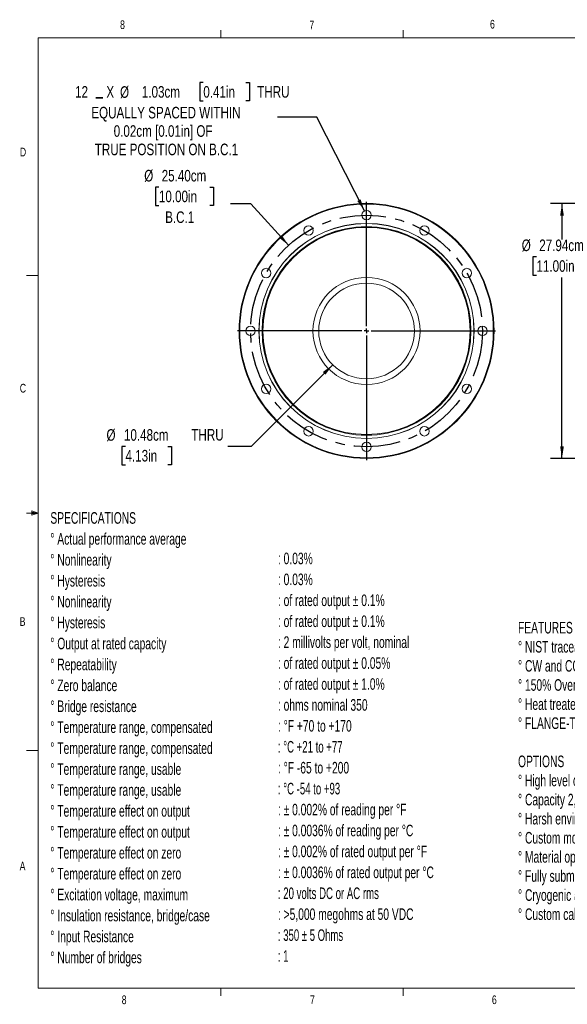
# Model space of a CAD drawing. Header units: millimetres. Extents: x 1.1 to 42.1, y 0.5 to 27.5.
# Tile 1 of 9: x 1.1 to 16.1, y 0.6 to 27.5. Entities that reach past the tile are written whole.
import ezdxf

# ---------------------------------------------------------------- set-up
doc = ezdxf.new("R2010")
doc.units = ezdxf.units.MM
doc.linetypes.add('CENTERX2', pattern=[2.032, 1.27, -0.254, 0.254, -0.254])
doc.layers.add('FORMAT', color=7, linetype='Continuous')
doc.styles.add('SLDTEXTSTYLE0', font='TXT', dxfattribs={"width": 0.663})
doc.styles.add('SLDTEXTSTYLE1', font='TXT', dxfattribs={"width": 0.619533})
doc.styles.add('SLDTEXTSTYLE2', font='TXT', dxfattribs={"width": 0.620478})
doc.styles.add('SLDTEXTSTYLE3', font='TXT', dxfattribs={"width": 0.616429})
doc.styles.add('SLDTEXTSTYLE4', font='TXT', dxfattribs={"width": 0.608667})
doc.styles.add('SLDTEXTSTYLE5', font='TXT', dxfattribs={"width": 0.75})
doc.dimstyles.new('SLDDIMSTYLE0', dxfattribs={"dimtxt": 0.3175, "dimasz": 0.3302, "dimexe": 0, "dimexo": 0.0625, "dimgap": 0.079375, "dimtad": 0, "dimtih": 1, "dimtoh": 1, "dimlfac": 4, "dimrnd": 1e-09, "dimzin": 4, "dimdsep": 46, "dimtxsty": 'SLDTEXTSTYLE5', "dimsah": 1, "dimcen": 0, "dimadec": 0, "dimazin": 1, "dimtfac": 1, "dimtofl": 0, "dimtmove": 0, "dimatfit": 3, "dimfxl": 1, "dimfrac": 2, "dimtolj": 1, "dimtzin": 12, "dimarcsym": 0})
doc.dimstyles.new('SLDDIMSTYLE1', dxfattribs={"dimtxt": 0.3175, "dimasz": 0.3302, "dimexe": 0, "dimexo": 0.0625, "dimgap": 0.079375, "dimtad": 0, "dimtih": 1, "dimtoh": 1, "dimdec": 4, "dimlfac": 4, "dimrnd": 1e-09, "dimzin": 12, "dimdsep": 46, "dimtxsty": 'SLDTEXTSTYLE5', "dimsah": 1, "dimcen": 0, "dimadec": 0, "dimazin": 3, "dimtfac": 1, "dimtofl": 0, "dimtmove": 0, "dimatfit": 3, "dimfxl": 1, "dimfrac": 2, "dimtolj": 1, "dimtzin": 12, "dimarcsym": 0})
doc.dimstyles.new('SLDDIMSTYLE2', dxfattribs={"dimtxt": 0.3175, "dimasz": 0.3302, "dimexe": 0, "dimexo": 0.0625, "dimgap": 0.079375, "dimtad": 0, "dimtih": 1, "dimtoh": 1, "dimlfac": 4, "dimrnd": 1e-09, "dimzin": 12, "dimdsep": 46, "dimtxsty": 'SLDTEXTSTYLE5', "dimsah": 1, "dimcen": 0, "dimadec": 0, "dimazin": 3, "dimtfac": 1, "dimtofl": 0, "dimtmove": 0, "dimatfit": 3, "dimfxl": 1, "dimfrac": 2, "dimtolj": 1, "dimtzin": 12, "dimarcsym": 0})
doc.dimstyles.new('SLDDIMSTYLE3', dxfattribs={"dimtxt": 0.3175, "dimasz": 0.3302, "dimexe": 0, "dimexo": 0.0625, "dimgap": 0.079375, "dimtad": 0, "dimtih": 1, "dimtoh": 1, "dimlfac": 4, "dimrnd": 1e-09, "dimzin": 12, "dimdsep": 46, "dimtxsty": 'SLDTEXTSTYLE5', "dimsah": 1, "dimcen": 0.09, "dimadec": 0, "dimazin": 3, "dimtfac": 1, "dimtofl": 0, "dimtmove": 0, "dimatfit": 3, "dimfxl": 1, "dimfrac": 2, "dimtolj": 1, "dimtzin": 12, "dimarcsym": 0})

# ---------------------------------------------------------------- blocks, each defined once
blk = doc.blocks.new('SW_NOTE_0')
at = {"layer": 'FORMAT', "color": 0, "char_height": 0.3175, "attachment_point": 1, "style": 'SLDTEXTSTYLE0'}
for s, insert in [('FEATURES', (0, 0.409)), ('%%d NIST traceable calibration', (0, -0.114)), ('%%d CW and CCW Operation', (0, -0.637)), ('%%d 150% Overload capacity', (0, -1.161)), ('%%d Heat treated stainless steel construction', (0, -1.684)), ('%%d FLANGE-TYPE XVI ACCESSORY MOUNTING PATTERN PER AND 10266', (0, -2.207)), ('OPTIONS', (0, -3.254)), ('%%d High level output (0-5 VDC, 0-10 VDC, 4-20mA)', (0, -3.777)), ('%%d Capacity 2,000 to 360,000 in-lbs.', (0, -4.301)), ('%%d Harsh environment capabilities', (0, -4.824)), ('%%d Custom mounting configurations', (0, -5.347)), ('%%d Material options available: Aluminum, Titanium, Beryllium Copper', (0, -5.871)), ('%%d Fully submersible/waterproof', (0, -6.394)), ('%%d Cryogenic and high temperature', (0, -6.917)), ('%%d Custom cable lengths and connectors available', (0, -7.441))]:
    blk.add_mtext(s, dxfattribs=dict(at, insert=insert))
blk = doc.blocks.new('SW_NOTE_1')
at = {"layer": 'FORMAT', "color": 0, "char_height": 0.3175, "attachment_point": 1}
for s, insert, style in [(': 0.03%', (0, 0.409), 'SLDTEXTSTYLE0'), (': 0.03%', (0, -0.164), 'SLDTEXTSTYLE0'), (': of rated output ± 0.1%', (0, -0.737), 'SLDTEXTSTYLE0'), (': of rated output ± 0.1%', (0, -1.311), 'SLDTEXTSTYLE0'), (': 2 millivolts per volt, nominal', (0, -1.884), 'SLDTEXTSTYLE0'), (': of rated output ± 0.05%', (0, -2.457), 'SLDTEXTSTYLE0'), (': of rated output ± 1.0%', (0, -3.031), 'SLDTEXTSTYLE0'), (': ohms nominal 350', (0, -3.604), 'SLDTEXTSTYLE0'), (': °F +70 to +170', (0, -4.177), 'SLDTEXTSTYLE0'), (': °C +21 to +77', (0, -4.751), 'SLDTEXTSTYLE1'), (': °F -65 to +200', (0, -5.324), 'SLDTEXTSTYLE0'), (': °C -54 to +93', (0, -5.897), 'SLDTEXTSTYLE1'), (': ± 0.002% of reading per °F', (0, -6.471), 'SLDTEXTSTYLE0'), (': ± 0.0036% of reading per °C', (0, -7.044), 'SLDTEXTSTYLE0'), (': ± 0.002% of rated output per °F', (0, -7.617), 'SLDTEXTSTYLE0'), (': ± 0.0036% of rated output per °C', (0, -8.191), 'SLDTEXTSTYLE0'), (': 20 volts DC or AC rms', (0, -8.764), 'SLDTEXTSTYLE2'), (': >5,000 megohms at 50 VDC', (0, -9.337), 'SLDTEXTSTYLE0'), (': 350 ± 5 Ohms', (0, -9.911), 'SLDTEXTSTYLE3'), (': 1', (0, -10.484), 'SLDTEXTSTYLE4')]:
    blk.add_mtext(s, dxfattribs=dict(at, insert=insert, style=style))
blk = doc.blocks.new('SW_NOTE_2')
at = {"layer": 'FORMAT', "color": 0, "char_height": 0.3175, "attachment_point": 1, "style": 'SLDTEXTSTYLE0'}
for s, insert in [('SPECIFICATIONS', (0, 0.409)), ('%%d Actual performance average', (0, -0.164)), ('%%d Nonlinearity', (0, -0.737)), ('%%d Hysteresis', (0, -1.311)), ('%%d Nonlinearity', (0, -1.884)), ('%%d Hysteresis', (0, -2.457)), ('%%d Output at rated capacity', (0, -3.031)), ('%%d Repeatability', (0, -3.604)), ('%%d Zero balance', (0, -4.177)), ('%%d Bridge resistance', (0, -4.751)), ('%%d Temperature range, compensated', (0, -5.324)), ('%%d Temperature range, compensated', (0, -5.897)), ('%%d Temperature range, usable', (0, -6.471)), ('%%d Temperature range, usable', (0, -7.044)), ('%%d Temperature effect on output', (0, -7.617)), ('%%d Temperature effect on output', (0, -8.191)), ('%%d Temperature effect on zero', (0, -8.764)), ('%%d Temperature effect on zero', (0, -9.337)), ('%%d Excitation voltage, maximum', (0, -9.911)), ('%%d Insulation resistance, bridge/case', (0, -10.484)), ('%%d Input Resistance', (0, -11.057)), ('%%d Number of bridges', (0, -11.631))]:
    blk.add_mtext(s, dxfattribs=dict(at, insert=insert))
blk = doc.blocks.new('_D')
at = {"layer": 'FORMAT'}
for p, q in [((4.897, 22.941), (4.8, 22.941)), ((4.8, 22.941), (4.8, 22.437)), ((6.295, 22.941), (6.392, 22.941)), ((6.392, 22.941), (6.392, 22.437)), ((4.8, 22.437), (4.897, 22.437)), ((6.392, 22.437), (6.295, 22.437)), ((7.413, 22.483), (6.858, 22.483)), ((8.446, 21.349), (7.413, 22.483))]:
    blk.add_line(p, q, dxfattribs=at)
blk.add_solid([(8.446, 21.349), (8.262, 21.627), (8.186, 21.559)], dxfattribs=at)
at = {"layer": 'FORMAT', "char_height": 0.3175, "attachment_point": 1, "style": 'SLDTEXTSTYLE5'}
for s, insert in [('%%c', (4.494, 23.414)), ('25.40cm', (4.973, 23.414)), ('10.00in', (4.897, 22.846)), ('B.C.1', (5.068, 22.277))]:
    blk.add_mtext(s, dxfattribs=dict(at, insert=insert))
blk = doc.blocks.new('_D_1')
at = {"layer": 'FORMAT'}
for p, q in [((6.113, 25.806), (6.017, 25.806)), ((6.017, 25.806), (6.017, 25.302)), ((7.277, 25.806), (7.374, 25.806)), ((7.374, 25.806), (7.374, 25.302)), ((3.263, 25.39), (3.167, 25.39)), ((3.167, 25.39), (3.263, 25.39)), ((3.263, 25.39), (3.36, 25.39)), ((3.36, 25.39), (3.263, 25.39)), ((6.017, 25.302), (6.113, 25.302)), ((7.374, 25.302), (7.277, 25.302)), ((9.227, 24.862), (8.148, 24.862)), ((10.526, 22.291), (9.227, 24.862))]:
    blk.add_line(p, q, dxfattribs=at)
blk.add_solid([(10.526, 22.291), (10.422, 22.609), (10.332, 22.563)], dxfattribs=at)
at = {"layer": 'FORMAT', "attachment_point": 1, "style": 'SLDTEXTSTYLE5'}
for s, insert, char_height in [('12', (2.601, 25.711), 0.3175), ('X', (3.457, 25.711), 0.318), ('%%c', (3.832, 25.706), 0.3175), ('1.03cm', (4.43, 25.711), 0.3175), ('0.41in', (6.113, 25.711), 0.3175), ('THRU', (7.59, 25.711), 0.3175), ('EQUALLY SPACED WITHIN', (3.045, 25.142), 0.3175), ('0.02cm [0.01in] OF', (3.658, 24.638), 0.3175), ('TRUE POSITION ON B.C.1', (3.14, 24.134), 0.3175)]:
    blk.add_mtext(s, dxfattribs=dict(at, insert=insert, char_height=char_height))
blk = doc.blocks.new('_D_2')
at = {"layer": 'FORMAT'}
for p, q in [((9.658, 18.075), (7.422, 15.839)), ((3.981, 15.837), (3.885, 15.837)), ((3.885, 15.837), (3.885, 15.333)), ((5.145, 15.837), (5.242, 15.837)), ((5.242, 15.837), (5.242, 15.333)), ((7.422, 15.839), (6.787, 15.839)), ((3.885, 15.333), (3.981, 15.333)), ((5.242, 15.333), (5.145, 15.333))]:
    blk.add_line(p, q, dxfattribs=at)
blk.add_solid([(9.658, 18.075), (9.389, 17.878), (9.46, 17.806)], dxfattribs=at)
at = {"layer": 'FORMAT', "char_height": 0.3175, "attachment_point": 1, "style": 'SLDTEXTSTYLE5'}
for s, insert in [('%%c', (3.461, 16.311)), ('10.48cm', (3.939, 16.311)), ('THRU', (5.785, 16.316)), ('4.13in', (3.981, 15.742))]:
    blk.add_mtext(s, dxfattribs=dict(at, insert=insert))
blk = doc.blocks.new('SW_CENTERMARKSYMBOL_0')
at = {"layer": 'FORMAT', "color": 0}
for p, q in [((0, 0.127), (0, 3.53695)), ((-0.127, 0), (-3.53695, 0)), ((0, 0), (-0.0635, 0)), ((0, 0), (0, 0.0635)), ((0, 0), (0, -0.0635)), ((0, 0), (0.0635, 0)), ((0.127, 0), (3.53695, 0)), ((0, -0.127), (0, -3.53695))]:
    blk.add_line(p, q, dxfattribs=at)
blk = doc.blocks.new('_D_5')
at = {"layer": 'FORMAT'}
for p, q in [((21.294, 22.494), (15.621, 22.494)), ((15.938, 22.494), (15.938, 21.509)), ((15.239, 21.034), (15.143, 21.034)), ((15.143, 21.034), (15.143, 20.53)), ((16.638, 21.034), (16.734, 21.034)), ((16.734, 21.034), (16.734, 20.53)), ((15.143, 20.53), (15.239, 20.53)), ((16.734, 20.53), (16.638, 20.53)), ((15.938, 15.509), (15.938, 20.465)), ((21.294, 15.509), (15.621, 15.509))]:
    blk.add_line(p, q, dxfattribs=at)
for points in [[(15.938, 22.494), (15.888, 22.164), (15.989, 22.164)], [(15.938, 15.509), (15.989, 15.839), (15.888, 15.839)]]:
    blk.add_solid(points, dxfattribs=at)
at = {"layer": 'FORMAT', "char_height": 0.3175, "attachment_point": 1, "style": 'SLDTEXTSTYLE5'}
for s, insert in [('%%c', (14.836, 21.507)), ('27.94cm', (15.315, 21.507)), ('11.00in', (15.239, 20.939))]:
    blk.add_mtext(s, dxfattribs=dict(at, insert=insert))

msp = doc.modelspace()

# ---------------------------------------------------------------- linework, layer by layer
at = {"color": 7, "linetype": 'Continuous', "lineweight": 0}
for p, q in [((1.590679, 27.030866), (41.595679, 27.030866)), ((1.590679, 27.030866), (1.590679, 0.995866)), ((6.590669, 27.030866), (6.590669, 27.246256)), ((11.591294, 27.030866), (11.591294, 27.246256)), ((1.590679, 20.522116), (1.273179, 20.522116)), ((1.420038, 14.07435), (1.420038, 13.956016)), ((1.590679, 14.013366), (1.420038, 14.07435)), ((1.590679, 14.013366), (1.420038, 14.036323)), ((1.590679, 14.013366), (1.273179, 14.013366)), ((1.590679, 14.013366), (1.420038, 13.987183)), ((1.590679, 14.013366), (1.420038, 13.956016)), ((1.590679, 7.504616), (1.273179, 7.504616)), ((41.595679, 0.995866), (1.590679, 0.995866)), ((6.590669, 0.995866), (6.590669, 0.780476)), ((11.591294, 0.995866), (11.591294, 0.780476))]:
    msp.add_line(p, q, dxfattribs=at)
at = {"color": 7, "linetype": 'Continuous', "lineweight": 15}
for centre, radius in [((10.584134, 19.001373), 3.4925), ((10.584134, 19.001373), 3.47345), ((10.584134, 22.176373), 0.128905), ((10.584134, 19.001373), 2.945765), ((10.584134, 19.001373), 2.94259), ((10.584134, 19.001373), 2.86004), ((10.584134, 19.001373), 2.856865), ((8.996634, 21.751003), 0.128905), ((12.171634, 21.751003), 0.128905), ((10.584134, 19.001373), 2.837815), ((7.834504, 20.588873), 0.128905), ((13.333765, 20.588873), 0.128905), ((10.584134, 19.001373), 1.46685), ((10.584134, 19.001373), 1.309688), ((7.409134, 19.001373), 0.128905), ((13.759134, 19.001373), 0.128905), ((7.834504, 17.413873), 0.128905), ((13.333765, 17.413873), 0.128905), ((8.996634, 16.251742), 0.128905), ((12.171634, 16.251742), 0.128905), ((10.584134, 15.826373), 0.128905)]:
    msp.add_circle(centre, radius, dxfattribs=at)
at = {"layer": 'FORMAT', "linetype": 'CENTERX2'}
msp.add_circle((10.584134, 19.001373), 3.175, dxfattribs=at)

# ---------------------------------------------------------------- block references
at = {"layer": 'FORMAT'}
for name, p in [('SW_CENTERMARKSYMBOL_0', (10.584134, 19.001373)), ('SW_NOTE_2', (1.923247, 13.627848)), ('SW_NOTE_1', (8.156536, 12.518105)), ('SW_NOTE_0', (14.733878, 10.621438))]:
    msp.add_blockref(name, p, dxfattribs=at)

# ---------------------------------------------------------------- texts
at = {"color": 7, "linetype": 'Continuous', "lineweight": 0, "char_height": 0.238125, "attachment_point": 1, "style": 'SLDTEXTSTYLE5'}
for s, insert in [('6', (13.966667, 27.525341)), ('8', (3.833086, 27.512006)), ('7', (9.019507, 27.50479)), ('D', (1.088671, 24.02217)), ('C', (1.085379, 17.552273)), ('B', (1.08306, 11.158844)), ('A', (1.082065, 4.459859)), ('8', (3.878007, 0.794925)), ('7', (9.035864, 0.795683)), ('6', (14.017816, 0.796685))]:
    msp.add_mtext(s, dxfattribs=dict(at, insert=insert))

# ---------------------------------------------------------------- dimensions: what is measured, and where the dimension line sits
at = {"layer": 'FORMAT'}
for p1, p2, text, dimstyle, picture, middle in [((10.642271, 22.061322), (10.525998, 22.291423), '12X <> THRU\\PEQUALLY SPACED WITHIN\\P0.02cm [0.01in] OF \\PTRUE POSITION ON B.C.1', 'SLDDIMSTYLE1', '_D_1', (5.596327, 24.797552)), ((12.721957, 16.653961), (8.446312, 21.348784), '<>\\PB.C.1', 'SLDDIMSTYLE0', '_D', (5.596327, 22.6418)), ((11.510223, 19.927462), (9.658045, 18.075284), '<> THRU', 'SLDDIMSTYLE2', '_D_2', (5.123818, 15.83937))]:
    dim = msp.add_diameter_dim_2p(p1=p1, p2=p2, text=text, dimstyle=dimstyle, dxfattribs=at)
    dim.commit()
    dim.dimension.update_dxf_attribs({"geometry": picture, "text_midpoint": middle, "dimtype": 163})
dim = msp.add_linear_dim(base=(15.938432, 15.508873), p1=(21.420517, 22.493873), p2=(21.420517, 15.508873), angle=90, text='%%c<>', dimstyle='SLDDIMSTYLE3', dxfattribs=at)
dim.commit()
dim.dimension.update_dxf_attribs({"geometry": '_D_5', "text_midpoint": (15.938432, 20.986919), "dimtype": 160})

doc.saveas('drawing.dxf')
